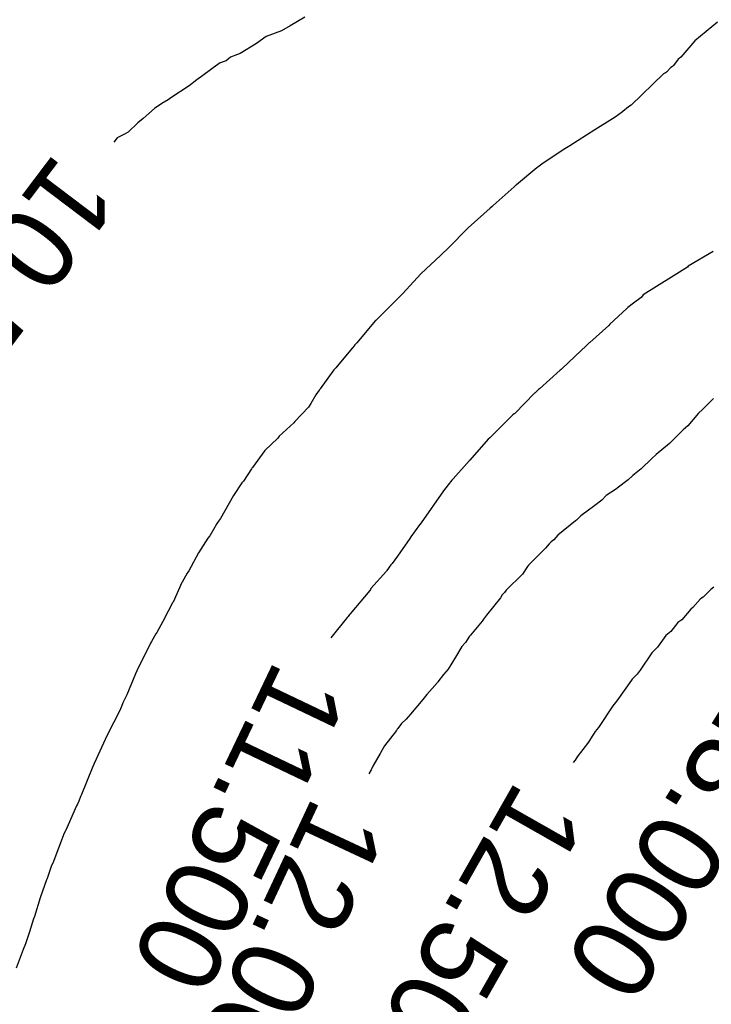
# Model space of a CAD drawing. Extents: x 158343 to 162498, y 431347 to 434500.
# Tile 185 of 248: x 159543 to 159558, y 434122 to 434143. Entities that reach past the tile are written whole.
import ezdxf

# ---------------------------------------------------------------- set-up
doc = ezdxf.new("R2010")
doc.units = 0
doc.header["$LTSCALE"] = 10
doc.header["$MEASUREMENT"] = 0
doc.layers.add('000_arcering', color=8, linetype='CONTINUOUS')
doc.layers.add('def. con-hoogtelijn (index)', color=8, linetype='CONTINUOUS')
doc.styles.add('Style-WORKING', font='WORKING.shx')

# ---------------------------------------------------------------- blocks, each defined once
blk = doc.blocks.new('bestaande hoogtelijnen')
at = {"layer": 'def. con-hoogtelijn (index)'}
for p, q in [((-118.823, 76.888), (-119.138, 76.7)), ((-118.823, 76.888), (-119.138, 76.7)), ((-109.859, 76.785), (-110.348, 76.375)), ((-109.859, 76.785), (-110.348, 76.375)), ((-109.859, 76.785), (-110.348, 76.375)), ((-119.325, 76.592), (-119.659, 76.472)), ((-119.325, 76.592), (-119.659, 76.472)), ((-119.138, 76.7), (-119.325, 76.592)), ((-119.138, 76.7), (-119.325, 76.592)), ((-119.659, 76.472), (-119.874, 76.316)), ((-119.659, 76.472), (-119.874, 76.316)), ((-110.348, 76.375), (-110.655, 76.024)), ((-110.348, 76.375), (-110.655, 76.024)), ((-110.348, 76.375), (-110.655, 76.024)), ((-119.874, 76.316), (-120.227, 76.101)), ((-119.874, 76.316), (-120.227, 76.101)), ((-120.533, 75.945), (-120.659, 75.896)), ((-120.533, 75.945), (-120.659, 75.896)), ((-120.49, 75.976), (-120.533, 75.945)), ((-120.49, 75.976), (-120.533, 75.945)), ((-120.435, 76.019), (-120.49, 75.976)), ((-120.435, 76.019), (-120.49, 75.976)), ((-120.286, 76.078), (-120.435, 76.019)), ((-120.286, 76.078), (-120.435, 76.019)), ((-120.227, 76.101), (-120.286, 76.078)), ((-120.227, 76.101), (-120.286, 76.078)), ((-110.71, 75.978), (-110.813, 75.839)), ((-110.71, 75.978), (-110.813, 75.839)), ((-110.71, 75.978), (-110.813, 75.839)), ((-110.692, 75.991), (-110.71, 75.978)), ((-110.692, 75.991), (-110.71, 75.978)), ((-110.692, 75.991), (-110.71, 75.978)), ((-110.655, 76.024), (-110.692, 75.991)), ((-110.655, 76.024), (-110.692, 75.991)), ((-110.655, 76.024), (-110.692, 75.991)), ((-120.812, 75.792), (-121.093, 75.584)), ((-120.812, 75.792), (-121.093, 75.584)), ((-120.659, 75.896), (-120.812, 75.792)), ((-120.659, 75.896), (-120.812, 75.792)), ((-110.968, 75.698), (-110.989, 75.685)), ((-110.968, 75.698), (-110.989, 75.685)), ((-110.968, 75.698), (-110.989, 75.685)), ((-110.874, 75.801), (-110.968, 75.698)), ((-110.874, 75.801), (-110.968, 75.698)), ((-110.874, 75.801), (-110.968, 75.698)), ((-110.838, 75.822), (-110.874, 75.801)), ((-110.838, 75.822), (-110.874, 75.801)), ((-110.838, 75.822), (-110.874, 75.801)), ((-110.813, 75.839), (-110.838, 75.822)), ((-110.813, 75.839), (-110.838, 75.822)), ((-110.813, 75.839), (-110.838, 75.822)), ((-121.169, 75.529), (-121.333, 75.401)), ((-121.169, 75.529), (-121.333, 75.401)), ((-121.109, 75.574), (-121.169, 75.529)), ((-121.109, 75.574), (-121.169, 75.529)), ((-121.093, 75.584), (-121.109, 75.574)), ((-121.093, 75.584), (-121.109, 75.574)), ((-111.03, 75.66), (-111.733, 74.978)), ((-111.03, 75.66), (-111.733, 74.978)), ((-111.03, 75.66), (-111.733, 74.978)), ((-110.989, 75.685), (-111.03, 75.66)), ((-110.989, 75.685), (-111.03, 75.66)), ((-110.989, 75.685), (-111.03, 75.66)), ((-121.333, 75.401), (-121.735, 75.137)), ((-121.333, 75.401), (-121.735, 75.137)), ((-121.79, 75.095), (-121.925, 75.019)), ((-121.79, 75.095), (-121.925, 75.019)), ((-121.759, 75.119), (-121.79, 75.095)), ((-121.759, 75.119), (-121.79, 75.095)), ((-121.735, 75.137), (-121.759, 75.119)), ((-121.735, 75.137), (-121.759, 75.119)), ((-122.09, 74.906), (-122.332, 74.692)), ((-122.09, 74.906), (-122.332, 74.692)), ((-121.925, 75.019), (-122.09, 74.906)), ((-121.925, 75.019), (-122.09, 74.906)), ((-111.918, 74.838), (-112.081, 74.719)), ((-111.918, 74.838), (-112.081, 74.719)), ((-111.918, 74.838), (-112.081, 74.719)), ((-111.911, 74.842), (-111.918, 74.838)), ((-111.911, 74.842), (-111.918, 74.838)), ((-111.911, 74.842), (-111.918, 74.838)), ((-111.792, 74.941), (-111.911, 74.842)), ((-111.792, 74.941), (-111.911, 74.842)), ((-111.792, 74.941), (-111.911, 74.842)), ((-111.733, 74.978), (-111.792, 74.941)), ((-111.733, 74.978), (-111.792, 74.941)), ((-111.733, 74.978), (-111.792, 74.941)), ((-122.332, 74.692), (-122.445, 74.6)), ((-122.332, 74.692), (-122.445, 74.6)), ((-112.139, 74.684), (-112.522, 74.448)), ((-112.139, 74.684), (-112.522, 74.448)), ((-112.139, 74.684), (-112.522, 74.448)), ((-112.081, 74.719), (-112.139, 74.684)), ((-112.081, 74.719), (-112.139, 74.684)), ((-112.081, 74.719), (-112.139, 74.684)), ((-122.445, 74.6), (-122.659, 74.397)), ((-122.445, 74.6), (-122.659, 74.397)), ((-112.522, 74.448), (-113.069, 74.096)), ((-112.522, 74.448), (-113.069, 74.096)), ((-112.522, 74.448), (-113.069, 74.096)), ((-122.897, 74.268), (-122.969, 74.175)), ((-122.897, 74.268), (-122.969, 74.175)), ((-122.741, 74.351), (-122.897, 74.268)), ((-122.741, 74.351), (-122.897, 74.268)), ((-122.659, 74.397), (-122.741, 74.351)), ((-122.659, 74.397), (-122.741, 74.351)), ((-113.173, 74.031), (-113.643, 73.719)), ((-113.173, 74.031), (-113.643, 73.719)), ((-113.173, 74.031), (-113.643, 73.719)), ((-113.069, 74.096), (-113.173, 74.031)), ((-113.069, 74.096), (-113.173, 74.031)), ((-113.069, 74.096), (-113.173, 74.031)), ((-113.779, 73.621), (-114.224, 73.251)), ((-113.779, 73.621), (-114.224, 73.251)), ((-113.779, 73.621), (-114.224, 73.251)), ((-113.761, 73.634), (-113.779, 73.621)), ((-113.761, 73.634), (-113.779, 73.621)), ((-113.761, 73.634), (-113.779, 73.621)), ((-113.643, 73.719), (-113.761, 73.634)), ((-113.643, 73.719), (-113.761, 73.634)), ((-113.643, 73.719), (-113.761, 73.634)), ((-114.277, 73.204), (-114.732, 72.798)), ((-114.277, 73.204), (-114.732, 72.798)), ((-114.277, 73.204), (-114.732, 72.798)), ((-114.237, 73.241), (-114.277, 73.204)), ((-114.237, 73.241), (-114.277, 73.204)), ((-114.237, 73.241), (-114.277, 73.204)), ((-114.224, 73.251), (-114.237, 73.241)), ((-114.224, 73.251), (-114.237, 73.241)), ((-114.224, 73.251), (-114.237, 73.241)), ((-114.798, 72.74), (-115.271, 72.313)), ((-114.798, 72.74), (-115.271, 72.313)), ((-114.798, 72.74), (-115.271, 72.313)), ((-114.753, 72.78), (-114.798, 72.74)), ((-114.753, 72.78), (-114.798, 72.74)), ((-114.753, 72.78), (-114.798, 72.74)), ((-114.732, 72.798), (-114.753, 72.78)), ((-114.732, 72.798), (-114.753, 72.78)), ((-114.732, 72.798), (-114.753, 72.78)), ((-115.286, 72.299), (-115.692, 71.886)), ((-115.286, 72.299), (-115.692, 71.886)), ((-115.286, 72.299), (-115.692, 71.886)), ((-115.279, 72.306), (-115.286, 72.299)), ((-115.279, 72.306), (-115.286, 72.299)), ((-115.279, 72.306), (-115.286, 72.299)), ((-115.271, 72.313), (-115.279, 72.306)), ((-115.271, 72.313), (-115.279, 72.306)), ((-115.271, 72.313), (-115.279, 72.306)), ((-115.736, 71.845), (-115.822, 71.763)), ((-115.736, 71.845), (-115.822, 71.763)), ((-115.736, 71.845), (-115.822, 71.763)), ((-115.692, 71.886), (-115.736, 71.845)), ((-115.692, 71.886), (-115.736, 71.845)), ((-115.692, 71.886), (-115.736, 71.845)), ((-115.871, 71.719), (-116.291, 71.326)), ((-115.871, 71.719), (-116.291, 71.326)), ((-115.871, 71.719), (-116.291, 71.326)), ((-115.822, 71.763), (-115.871, 71.719)), ((-115.822, 71.763), (-115.871, 71.719)), ((-115.822, 71.763), (-115.871, 71.719)), ((-109.949, 71.804), (-110.492, 71.481)), ((-109.949, 71.804), (-110.492, 71.481)), ((-110.509, 71.465), (-111.473, 70.859)), ((-110.509, 71.465), (-111.473, 70.859)), ((-110.492, 71.481), (-110.509, 71.465)), ((-110.492, 71.481), (-110.509, 71.465)), ((-116.299, 71.319), (-116.692, 70.893)), ((-116.299, 71.319), (-116.692, 70.893)), ((-116.299, 71.319), (-116.692, 70.893)), ((-116.295, 71.322), (-116.299, 71.319)), ((-116.295, 71.322), (-116.299, 71.319)), ((-116.295, 71.322), (-116.299, 71.319)), ((-116.291, 71.326), (-116.295, 71.322)), ((-116.291, 71.326), (-116.295, 71.322)), ((-116.291, 71.326), (-116.295, 71.322)), ((-116.738, 70.846), (-116.819, 70.765)), ((-116.738, 70.846), (-116.819, 70.765)), ((-116.738, 70.846), (-116.819, 70.765)), ((-116.692, 70.893), (-116.738, 70.846)), ((-116.692, 70.893), (-116.738, 70.846)), ((-116.692, 70.893), (-116.738, 70.846)), ((-111.518, 70.804), (-111.685, 70.683)), ((-111.518, 70.804), (-111.685, 70.683)), ((-111.49, 70.839), (-111.518, 70.804)), ((-111.49, 70.839), (-111.518, 70.804)), ((-111.473, 70.859), (-111.49, 70.839)), ((-111.473, 70.859), (-111.49, 70.839)), ((-116.865, 70.719), (-117.275, 70.31)), ((-116.865, 70.719), (-117.275, 70.31)), ((-116.865, 70.719), (-117.275, 70.31)), ((-116.819, 70.765), (-116.865, 70.719)), ((-116.819, 70.765), (-116.865, 70.719)), ((-116.819, 70.765), (-116.865, 70.719)), ((-111.827, 70.565), (-112.198, 70.225)), ((-111.827, 70.565), (-112.198, 70.225)), ((-111.806, 70.587), (-111.827, 70.565)), ((-111.806, 70.587), (-111.827, 70.565)), ((-111.685, 70.683), (-111.806, 70.587)), ((-111.685, 70.683), (-111.806, 70.587)), ((-117.283, 70.302), (-117.692, 69.823)), ((-117.283, 70.302), (-117.692, 69.823)), ((-117.283, 70.302), (-117.692, 69.823)), ((-117.275, 70.31), (-117.283, 70.302)), ((-117.275, 70.31), (-117.283, 70.302)), ((-117.275, 70.31), (-117.283, 70.302)), ((-112.219, 70.199), (-112.631, 69.829)), ((-112.219, 70.199), (-112.631, 69.829)), ((-112.198, 70.225), (-112.219, 70.199)), ((-112.198, 70.225), (-112.219, 70.199)), ((-117.745, 69.761), (-117.796, 69.7)), ((-117.745, 69.761), (-117.796, 69.7)), ((-117.745, 69.761), (-117.796, 69.7)), ((-117.74, 69.767), (-117.745, 69.761)), ((-117.74, 69.767), (-117.745, 69.761)), ((-117.74, 69.767), (-117.745, 69.761)), ((-117.735, 69.773), (-117.74, 69.767)), ((-117.735, 69.773), (-117.74, 69.767)), ((-117.735, 69.773), (-117.74, 69.767)), ((-117.692, 69.823), (-117.735, 69.773)), ((-117.692, 69.823), (-117.735, 69.773)), ((-117.692, 69.823), (-117.735, 69.773)), ((-112.731, 69.734), (-112.802, 69.669)), ((-112.731, 69.734), (-112.802, 69.669)), ((-112.719, 69.746), (-112.731, 69.734)), ((-112.719, 69.746), (-112.731, 69.734)), ((-112.644, 69.817), (-112.719, 69.746)), ((-112.644, 69.817), (-112.719, 69.746)), ((-112.631, 69.829), (-112.644, 69.817)), ((-112.631, 69.829), (-112.644, 69.817)), ((-117.796, 69.7), (-118.15, 69.277)), ((-117.796, 69.7), (-118.15, 69.277)), ((-117.796, 69.7), (-118.15, 69.277)), ((-112.828, 69.648), (-113.235, 69.262)), ((-112.828, 69.648), (-113.235, 69.262)), ((-112.802, 69.669), (-112.828, 69.648)), ((-112.802, 69.669), (-112.828, 69.648)), ((-118.15, 69.277), (-118.188, 69.234)), ((-118.15, 69.277), (-118.188, 69.234)), ((-118.15, 69.277), (-118.188, 69.234)), ((-118.188, 69.234), (-118.489, 68.819)), ((-118.188, 69.234), (-118.489, 68.819)), ((-118.188, 69.234), (-118.489, 68.819)), ((-113.273, 69.229), (-113.722, 68.821)), ((-113.273, 69.229), (-113.722, 68.821)), ((-113.257, 69.241), (-113.273, 69.229)), ((-113.257, 69.241), (-113.273, 69.229)), ((-113.235, 69.262), (-113.257, 69.241)), ((-113.235, 69.262), (-113.257, 69.241)), ((-118.585, 68.687), (-118.692, 68.502)), ((-118.585, 68.687), (-118.692, 68.502)), ((-118.585, 68.687), (-118.692, 68.502)), ((-118.508, 68.794), (-118.585, 68.687)), ((-118.508, 68.794), (-118.585, 68.687)), ((-118.508, 68.794), (-118.585, 68.687)), ((-118.498, 68.808), (-118.508, 68.794)), ((-118.498, 68.808), (-118.508, 68.794)), ((-118.498, 68.808), (-118.508, 68.794)), ((-118.489, 68.819), (-118.498, 68.808)), ((-118.489, 68.819), (-118.498, 68.808)), ((-118.489, 68.819), (-118.498, 68.808)), ((-113.836, 68.724), (-114.262, 68.288)), ((-113.836, 68.724), (-114.262, 68.288)), ((-113.816, 68.737), (-113.836, 68.724)), ((-113.816, 68.737), (-113.836, 68.724)), ((-113.781, 68.769), (-113.816, 68.737)), ((-113.781, 68.769), (-113.816, 68.737)), ((-113.744, 68.804), (-113.781, 68.769)), ((-113.744, 68.804), (-113.781, 68.769)), ((-113.722, 68.821), (-113.744, 68.804)), ((-113.722, 68.821), (-113.744, 68.804)), ((-118.744, 68.426), (-119.037, 68.112)), ((-118.744, 68.426), (-119.037, 68.112)), ((-118.744, 68.426), (-119.037, 68.112)), ((-118.692, 68.502), (-118.744, 68.426)), ((-118.692, 68.502), (-118.744, 68.426)), ((-118.692, 68.502), (-118.744, 68.426)), ((-109.945, 68.611), (-110.182, 68.373)), ((-109.945, 68.611), (-110.182, 68.373)), ((-109.945, 68.611), (-110.182, 68.373)), ((-114.303, 68.258), (-114.732, 67.832)), ((-114.303, 68.258), (-114.732, 67.832)), ((-114.275, 68.278), (-114.303, 68.258)), ((-114.275, 68.278), (-114.303, 68.258)), ((-114.262, 68.288), (-114.275, 68.278)), ((-114.262, 68.288), (-114.275, 68.278)), ((-110.268, 68.294), (-110.506, 68.014)), ((-110.268, 68.294), (-110.506, 68.014)), ((-110.268, 68.294), (-110.506, 68.014)), ((-110.182, 68.373), (-110.268, 68.294)), ((-110.182, 68.373), (-110.268, 68.294)), ((-110.182, 68.373), (-110.268, 68.294)), ((-119.057, 68.084), (-119.378, 67.79)), ((-119.057, 68.084), (-119.378, 67.79)), ((-119.057, 68.084), (-119.378, 67.79)), ((-119.037, 68.112), (-119.057, 68.084)), ((-119.037, 68.112), (-119.057, 68.084)), ((-119.037, 68.112), (-119.057, 68.084)), ((-110.506, 68.014), (-110.601, 67.928)), ((-110.506, 68.014), (-110.601, 67.928)), ((-110.506, 68.014), (-110.601, 67.928)), ((-119.378, 67.79), (-119.406, 67.749)), ((-119.378, 67.79), (-119.406, 67.749)), ((-119.378, 67.79), (-119.406, 67.749)), ((-114.732, 67.832), (-114.805, 67.758)), ((-114.732, 67.832), (-114.805, 67.758)), ((-110.754, 67.781), (-110.887, 67.645)), ((-110.754, 67.781), (-110.887, 67.645)), ((-110.754, 67.781), (-110.887, 67.645)), ((-110.736, 67.797), (-110.754, 67.781)), ((-110.736, 67.797), (-110.754, 67.781)), ((-110.736, 67.797), (-110.754, 67.781)), ((-110.601, 67.928), (-110.736, 67.797)), ((-110.601, 67.928), (-110.736, 67.797)), ((-110.601, 67.928), (-110.736, 67.797)), ((-119.406, 67.749), (-119.692, 67.48)), ((-119.406, 67.749), (-119.692, 67.48)), ((-119.406, 67.749), (-119.692, 67.48)), ((-114.84, 67.73), (-115.238, 67.273)), ((-114.84, 67.73), (-115.238, 67.273)), ((-114.805, 67.758), (-114.84, 67.73)), ((-114.805, 67.758), (-114.84, 67.73)), ((-110.903, 67.63), (-111.187, 67.396)), ((-110.903, 67.63), (-111.187, 67.396)), ((-110.903, 67.63), (-111.187, 67.396)), ((-110.887, 67.645), (-110.903, 67.63)), ((-110.887, 67.645), (-110.903, 67.63)), ((-110.887, 67.645), (-110.903, 67.63)), ((-119.692, 67.48), (-119.957, 67.114)), ((-119.692, 67.48), (-119.957, 67.114)), ((-119.692, 67.48), (-119.957, 67.114)), ((-111.187, 67.396), (-111.281, 67.307)), ((-111.187, 67.396), (-111.281, 67.307)), ((-111.187, 67.396), (-111.281, 67.307)), ((-115.247, 67.265), (-115.598, 66.868)), ((-115.247, 67.265), (-115.598, 66.868)), ((-115.243, 67.269), (-115.247, 67.265)), ((-115.243, 67.269), (-115.247, 67.265)), ((-115.238, 67.273), (-115.243, 67.269)), ((-115.238, 67.273), (-115.243, 67.269)), ((-111.281, 67.307), (-111.515, 67.08)), ((-111.281, 67.307), (-111.515, 67.08)), ((-111.281, 67.307), (-111.515, 67.08)), ((-119.98, 67.084), (-120.15, 66.819)), ((-119.98, 67.084), (-120.15, 66.819)), ((-119.98, 67.084), (-120.15, 66.819)), ((-119.97, 67.097), (-119.98, 67.084)), ((-119.97, 67.097), (-119.98, 67.084)), ((-119.97, 67.097), (-119.98, 67.084)), ((-119.957, 67.114), (-119.97, 67.097)), ((-119.957, 67.114), (-119.97, 67.097)), ((-119.957, 67.114), (-119.97, 67.097)), ((-111.699, 66.94), (-111.802, 66.846)), ((-111.699, 66.94), (-111.802, 66.846)), ((-111.699, 66.94), (-111.802, 66.846)), ((-111.515, 67.08), (-111.699, 66.94)), ((-111.515, 67.08), (-111.699, 66.94)), ((-111.515, 67.08), (-111.699, 66.94)), ((-120.186, 66.778), (-120.374, 66.501)), ((-120.186, 66.778), (-120.374, 66.501)), ((-120.186, 66.778), (-120.374, 66.501)), ((-120.15, 66.819), (-120.186, 66.778)), ((-120.15, 66.819), (-120.186, 66.778)), ((-120.15, 66.819), (-120.186, 66.778)), ((-115.711, 66.738), (-115.81, 66.609)), ((-115.711, 66.738), (-115.81, 66.609)), ((-115.63, 66.836), (-115.711, 66.738)), ((-115.63, 66.836), (-115.711, 66.738)), ((-115.598, 66.868), (-115.63, 66.836)), ((-115.598, 66.868), (-115.63, 66.836)), ((-111.802, 66.846), (-112.036, 66.662)), ((-111.802, 66.846), (-112.036, 66.662)), ((-111.802, 66.846), (-112.036, 66.662)), ((-120.374, 66.501), (-120.651, 66.003)), ((-120.374, 66.501), (-120.651, 66.003)), ((-120.374, 66.501), (-120.651, 66.003)), ((-115.81, 66.609), (-116.291, 65.908)), ((-115.81, 66.609), (-116.291, 65.908)), ((-112.276, 66.501), (-112.374, 66.401)), ((-112.276, 66.501), (-112.374, 66.401)), ((-112.276, 66.501), (-112.374, 66.401)), ((-112.053, 66.646), (-112.276, 66.501)), ((-112.053, 66.646), (-112.276, 66.501)), ((-112.053, 66.646), (-112.276, 66.501)), ((-112.045, 66.653), (-112.053, 66.646)), ((-112.045, 66.653), (-112.053, 66.646)), ((-112.045, 66.653), (-112.053, 66.646)), ((-112.036, 66.662), (-112.045, 66.653)), ((-112.036, 66.662), (-112.045, 66.653)), ((-112.036, 66.662), (-112.045, 66.653)), ((-112.519, 66.29), (-112.825, 66.066)), ((-112.519, 66.29), (-112.825, 66.066)), ((-112.519, 66.29), (-112.825, 66.066)), ((-112.374, 66.401), (-112.519, 66.29)), ((-112.374, 66.401), (-112.519, 66.29)), ((-112.374, 66.401), (-112.519, 66.29)), ((-112.825, 66.066), (-112.924, 65.968)), ((-112.825, 66.066), (-112.924, 65.968)), ((-112.825, 66.066), (-112.924, 65.968)), ((-120.744, 65.871), (-120.769, 65.824)), ((-120.744, 65.871), (-120.769, 65.824)), ((-120.744, 65.871), (-120.769, 65.824)), ((-120.697, 65.949), (-120.744, 65.871)), ((-120.697, 65.949), (-120.744, 65.871)), ((-120.697, 65.949), (-120.744, 65.871)), ((-120.651, 66.003), (-120.697, 65.949)), ((-120.651, 66.003), (-120.697, 65.949)), ((-120.651, 66.003), (-120.697, 65.949)), ((-116.33, 65.867), (-116.516, 65.605)), ((-116.33, 65.867), (-116.516, 65.605)), ((-116.326, 65.872), (-116.33, 65.867)), ((-116.326, 65.872), (-116.33, 65.867)), ((-116.322, 65.876), (-116.326, 65.872)), ((-116.322, 65.876), (-116.326, 65.872)), ((-116.291, 65.908), (-116.322, 65.876)), ((-116.291, 65.908), (-116.322, 65.876)), ((-112.941, 65.951), (-113.324, 65.644)), ((-112.941, 65.951), (-113.324, 65.644)), ((-112.941, 65.951), (-113.324, 65.644)), ((-112.924, 65.968), (-112.941, 65.951)), ((-112.924, 65.968), (-112.941, 65.951)), ((-112.924, 65.968), (-112.941, 65.951)), ((-120.773, 65.819), (-120.888, 65.631)), ((-120.773, 65.819), (-120.888, 65.631)), ((-120.773, 65.819), (-120.888, 65.631)), ((-120.769, 65.824), (-120.773, 65.819)), ((-120.769, 65.824), (-120.773, 65.819)), ((-120.769, 65.824), (-120.773, 65.819)), ((-113.324, 65.644), (-113.416, 65.539)), ((-113.324, 65.644), (-113.416, 65.539)), ((-113.324, 65.644), (-113.416, 65.539)), ((-120.928, 65.581), (-121.133, 65.26)), ((-120.928, 65.581), (-121.133, 65.26)), ((-120.928, 65.581), (-121.133, 65.26)), ((-120.888, 65.631), (-120.928, 65.581)), ((-120.888, 65.631), (-120.928, 65.581)), ((-120.888, 65.631), (-120.928, 65.581)), ((-116.543, 65.57), (-116.805, 65.189)), ((-116.543, 65.57), (-116.805, 65.189)), ((-116.516, 65.605), (-116.543, 65.57)), ((-116.516, 65.605), (-116.543, 65.57)), ((-113.512, 65.453), (-113.593, 65.361)), ((-113.512, 65.453), (-113.593, 65.361)), ((-113.512, 65.453), (-113.593, 65.361)), ((-113.468, 65.495), (-113.512, 65.453)), ((-113.468, 65.495), (-113.512, 65.453)), ((-113.468, 65.495), (-113.512, 65.453)), ((-113.416, 65.539), (-113.468, 65.495)), ((-113.416, 65.539), (-113.468, 65.495)), ((-113.416, 65.539), (-113.468, 65.495)), ((-121.133, 65.26), (-121.342, 64.868)), ((-121.133, 65.26), (-121.342, 64.868)), ((-121.133, 65.26), (-121.342, 64.868)), ((-113.593, 65.361), (-113.945, 65.013)), ((-113.593, 65.361), (-113.945, 65.013)), ((-113.593, 65.361), (-113.945, 65.013)), ((-116.95, 64.997), (-117.043, 64.876)), ((-116.95, 64.997), (-117.043, 64.876)), ((-116.927, 65.025), (-116.95, 64.997)), ((-116.927, 65.025), (-116.95, 64.997)), ((-116.805, 65.189), (-116.927, 65.025)), ((-116.805, 65.189), (-116.927, 65.025)), ((-113.945, 65.013), (-113.964, 64.99)), ((-113.945, 65.013), (-113.964, 64.99)), ((-113.945, 65.013), (-113.964, 64.99)), ((-121.379, 64.819), (-121.486, 64.626)), ((-121.379, 64.819), (-121.486, 64.626)), ((-121.379, 64.819), (-121.486, 64.626)), ((-121.342, 64.868), (-121.379, 64.819)), ((-121.342, 64.868), (-121.379, 64.819)), ((-121.342, 64.868), (-121.379, 64.819)), ((-117.051, 64.863), (-117.386, 64.484)), ((-117.051, 64.863), (-117.386, 64.484)), ((-117.043, 64.876), (-117.051, 64.863)), ((-117.043, 64.876), (-117.051, 64.863)), ((-114.097, 64.799), (-114.445, 64.447)), ((-114.097, 64.799), (-114.445, 64.447)), ((-114.097, 64.799), (-114.445, 64.447)), ((-113.986, 64.961), (-114.097, 64.799)), ((-113.986, 64.961), (-114.097, 64.799)), ((-113.986, 64.961), (-114.097, 64.799)), ((-113.964, 64.99), (-113.986, 64.961)), ((-113.964, 64.99), (-113.986, 64.961)), ((-113.964, 64.99), (-113.986, 64.961)), ((-121.492, 64.618), (-121.684, 64.187)), ((-121.492, 64.618), (-121.684, 64.187)), ((-121.492, 64.618), (-121.684, 64.187)), ((-121.486, 64.626), (-121.492, 64.618)), ((-121.486, 64.626), (-121.492, 64.618)), ((-121.486, 64.626), (-121.492, 64.618)), ((-117.413, 64.44), (-117.837, 63.935)), ((-117.413, 64.44), (-117.837, 63.935)), ((-117.398, 64.463), (-117.413, 64.44)), ((-117.398, 64.463), (-117.413, 64.44)), ((-117.386, 64.484), (-117.398, 64.463)), ((-117.386, 64.484), (-117.398, 64.463)), ((-114.485, 64.401), (-114.532, 64.346)), ((-114.485, 64.401), (-114.532, 64.346)), ((-114.485, 64.401), (-114.532, 64.346)), ((-114.445, 64.447), (-114.485, 64.401)), ((-114.445, 64.447), (-114.485, 64.401)), ((-114.445, 64.447), (-114.485, 64.401)), ((-110.006, 64.463), (-110.168, 64.298)), ((-110.006, 64.463), (-110.168, 64.298)), ((-109.94, 64.515), (-110.006, 64.463)), ((-109.94, 64.515), (-110.006, 64.463)), ((-121.692, 64.174), (-121.787, 63.993)), ((-121.692, 64.174), (-121.787, 63.993)), ((-121.692, 64.174), (-121.787, 63.993)), ((-121.684, 64.187), (-121.692, 64.174)), ((-121.684, 64.187), (-121.692, 64.174)), ((-121.684, 64.187), (-121.692, 64.174)), ((-114.574, 64.285), (-114.878, 63.905)), ((-114.574, 64.285), (-114.878, 63.905)), ((-114.574, 64.285), (-114.878, 63.905)), ((-114.532, 64.346), (-114.574, 64.285)), ((-114.532, 64.346), (-114.574, 64.285)), ((-114.532, 64.346), (-114.574, 64.285)), ((-110.231, 64.257), (-110.395, 64.069)), ((-110.231, 64.257), (-110.395, 64.069)), ((-110.168, 64.298), (-110.231, 64.257)), ((-110.168, 64.298), (-110.231, 64.257)), ((-121.816, 63.943), (-121.861, 63.848)), ((-121.816, 63.943), (-121.861, 63.848)), ((-121.816, 63.943), (-121.861, 63.848)), ((-121.787, 63.993), (-121.816, 63.943)), ((-121.787, 63.993), (-121.816, 63.943)), ((-121.787, 63.993), (-121.816, 63.943)), ((-117.837, 63.935), (-117.848, 63.921)), ((-117.837, 63.935), (-117.848, 63.921)), ((-110.436, 64.038), (-110.63, 63.807)), ((-110.436, 64.038), (-110.63, 63.807)), ((-110.395, 64.069), (-110.436, 64.038)), ((-110.395, 64.069), (-110.436, 64.038)), ((-121.861, 63.848), (-122.039, 63.53)), ((-121.861, 63.848), (-122.039, 63.53)), ((-121.861, 63.848), (-122.039, 63.53)), ((-117.905, 63.852), (-118.258, 63.411)), ((-117.905, 63.852), (-118.258, 63.411)), ((-117.883, 63.876), (-117.905, 63.852)), ((-117.883, 63.876), (-117.905, 63.852)), ((-117.848, 63.921), (-117.883, 63.876)), ((-117.848, 63.921), (-117.883, 63.876)), ((-114.966, 63.779), (-115.22, 63.475)), ((-114.966, 63.779), (-115.22, 63.475)), ((-114.966, 63.779), (-115.22, 63.475)), ((-114.938, 63.817), (-114.966, 63.779)), ((-114.938, 63.817), (-114.966, 63.779)), ((-114.938, 63.817), (-114.966, 63.779)), ((-114.878, 63.905), (-114.938, 63.817)), ((-114.878, 63.905), (-114.938, 63.817)), ((-114.878, 63.905), (-114.938, 63.817)), ((-110.717, 63.744), (-110.873, 63.55)), ((-110.717, 63.744), (-110.873, 63.55)), ((-110.63, 63.807), (-110.717, 63.744)), ((-110.63, 63.807), (-110.717, 63.744)), ((-122.056, 63.501), (-122.154, 63.335)), ((-122.056, 63.501), (-122.154, 63.335)), ((-122.056, 63.501), (-122.154, 63.335)), ((-122.039, 63.53), (-122.056, 63.501)), ((-122.039, 63.53), (-122.056, 63.501)), ((-122.039, 63.53), (-122.056, 63.501)), ((-110.873, 63.55), (-110.981, 63.463)), ((-110.873, 63.55), (-110.981, 63.463)), ((-122.172, 63.299), (-122.468, 62.695)), ((-122.172, 63.299), (-122.468, 62.695)), ((-122.172, 63.299), (-122.468, 62.695)), ((-122.154, 63.335), (-122.172, 63.299)), ((-122.154, 63.335), (-122.172, 63.299)), ((-122.154, 63.335), (-122.172, 63.299)), ((-115.334, 63.311), (-115.411, 63.223)), ((-115.334, 63.311), (-115.411, 63.223)), ((-115.334, 63.311), (-115.411, 63.223)), ((-115.242, 63.447), (-115.334, 63.311)), ((-115.242, 63.447), (-115.334, 63.311)), ((-115.242, 63.447), (-115.334, 63.311)), ((-115.22, 63.475), (-115.242, 63.447)), ((-115.22, 63.475), (-115.242, 63.447)), ((-115.22, 63.475), (-115.242, 63.447)), ((-110.981, 63.463), (-111.159, 63.213)), ((-110.981, 63.463), (-111.159, 63.213)), ((-115.411, 63.223), (-115.547, 62.997)), ((-115.411, 63.223), (-115.547, 62.997)), ((-115.411, 63.223), (-115.547, 62.997)), ((-111.286, 63.09), (-111.536, 62.713)), ((-111.286, 63.09), (-111.536, 62.713)), ((-111.186, 63.189), (-111.286, 63.09)), ((-111.186, 63.189), (-111.286, 63.09)), ((-111.159, 63.213), (-111.186, 63.189)), ((-111.159, 63.213), (-111.186, 63.189)), ((-115.547, 62.997), (-115.71, 62.736)), ((-115.547, 62.997), (-115.71, 62.736)), ((-115.547, 62.997), (-115.71, 62.736)), ((-122.468, 62.695), (-122.5, 62.631)), ((-122.468, 62.695), (-122.5, 62.631)), ((-122.468, 62.695), (-122.5, 62.631)), ((-115.71, 62.736), (-115.807, 62.62)), ((-115.71, 62.736), (-115.807, 62.62)), ((-115.71, 62.736), (-115.807, 62.62)), ((-111.536, 62.713), (-111.6, 62.627)), ((-111.536, 62.713), (-111.6, 62.627)), ((-122.5, 62.631), (-122.688, 62.174)), ((-122.5, 62.631), (-122.688, 62.174)), ((-122.5, 62.631), (-122.688, 62.174)), ((-115.937, 62.447), (-116.173, 62.182)), ((-115.937, 62.447), (-116.173, 62.182)), ((-115.937, 62.447), (-116.173, 62.182)), ((-115.929, 62.458), (-115.937, 62.447)), ((-115.929, 62.458), (-115.937, 62.447)), ((-115.929, 62.458), (-115.937, 62.447)), ((-115.807, 62.62), (-115.929, 62.458)), ((-115.807, 62.62), (-115.929, 62.458)), ((-115.807, 62.62), (-115.929, 62.458)), ((-111.723, 62.498), (-112.045, 62.043)), ((-111.723, 62.498), (-112.045, 62.043)), ((-111.709, 62.514), (-111.723, 62.498)), ((-111.709, 62.514), (-111.723, 62.498)), ((-111.698, 62.527), (-111.709, 62.514)), ((-111.698, 62.527), (-111.709, 62.514)), ((-111.6, 62.627), (-111.698, 62.527)), ((-111.6, 62.627), (-111.698, 62.527)), ((-122.688, 62.174), (-122.771, 62.001)), ((-122.688, 62.174), (-122.771, 62.001)), ((-122.688, 62.174), (-122.771, 62.001)), ((-116.26, 62.073), (-116.526, 61.757)), ((-116.26, 62.073), (-116.526, 61.757)), ((-116.26, 62.073), (-116.526, 61.757)), ((-116.173, 62.182), (-116.26, 62.073)), ((-116.173, 62.182), (-116.26, 62.073)), ((-116.173, 62.182), (-116.26, 62.073)), ((-112.045, 62.043), (-112.13, 61.935)), ((-112.045, 62.043), (-112.13, 61.935)), ((-122.848, 61.819), (-122.967, 61.583)), ((-122.848, 61.819), (-122.967, 61.583)), ((-122.848, 61.819), (-122.967, 61.583)), ((-122.805, 61.919), (-122.848, 61.819)), ((-122.805, 61.919), (-122.848, 61.819)), ((-122.805, 61.919), (-122.848, 61.819)), ((-122.771, 62.001), (-122.805, 61.919)), ((-122.771, 62.001), (-122.805, 61.919)), ((-122.771, 62.001), (-122.805, 61.919)), ((-112.13, 61.935), (-112.441, 61.467)), ((-112.13, 61.935), (-112.441, 61.467)), ((-122.967, 61.583), (-123.115, 61.303)), ((-122.967, 61.583), (-123.115, 61.303)), ((-122.967, 61.583), (-123.115, 61.303)), ((-116.623, 61.65), (-116.724, 61.553)), ((-116.623, 61.65), (-116.724, 61.553)), ((-116.623, 61.65), (-116.724, 61.553)), ((-116.526, 61.757), (-116.623, 61.65)), ((-116.526, 61.757), (-116.623, 61.65)), ((-116.526, 61.757), (-116.623, 61.65)), ((-116.833, 61.403), (-117.089, 61.072)), ((-116.833, 61.403), (-117.089, 61.072)), ((-116.833, 61.403), (-117.089, 61.072)), ((-116.816, 61.43), (-116.833, 61.403)), ((-116.816, 61.43), (-116.833, 61.403)), ((-116.816, 61.43), (-116.833, 61.403)), ((-116.804, 61.447), (-116.816, 61.43)), ((-116.804, 61.447), (-116.816, 61.43)), ((-116.804, 61.447), (-116.816, 61.43)), ((-116.724, 61.553), (-116.804, 61.447)), ((-116.724, 61.553), (-116.804, 61.447)), ((-116.724, 61.553), (-116.804, 61.447)), ((-112.512, 61.382), (-112.538, 61.343)), ((-112.512, 61.382), (-112.538, 61.343)), ((-112.441, 61.467), (-112.512, 61.382)), ((-112.441, 61.467), (-112.512, 61.382)), ((-123.115, 61.303), (-123.397, 60.685)), ((-123.115, 61.303), (-123.397, 60.685)), ((-123.115, 61.303), (-123.397, 60.685)), ((-112.577, 61.279), (-112.659, 61.145)), ((-112.577, 61.279), (-112.659, 61.145)), ((-112.538, 61.343), (-112.577, 61.279)), ((-112.538, 61.343), (-112.577, 61.279)), ((-117.152, 60.965), (-117.187, 60.901)), ((-117.152, 60.965), (-117.187, 60.901)), ((-117.152, 60.965), (-117.187, 60.901)), ((-117.089, 61.072), (-117.152, 60.965)), ((-117.089, 61.072), (-117.152, 60.965)), ((-117.089, 61.072), (-117.152, 60.965)), ((-112.659, 61.145), (-112.905, 60.829)), ((-112.659, 61.145), (-112.905, 60.829)), ((-117.187, 60.901), (-117.341, 60.626)), ((-117.187, 60.901), (-117.341, 60.626)), ((-117.187, 60.901), (-117.341, 60.626)), ((-112.951, 60.755), (-112.99, 60.708)), ((-112.951, 60.755), (-112.99, 60.708)), ((-112.905, 60.829), (-112.951, 60.755)), ((-112.905, 60.829), (-112.951, 60.755)), ((-123.438, 60.585), (-123.672, 60.014)), ((-123.438, 60.585), (-123.672, 60.014)), ((-123.438, 60.585), (-123.672, 60.014)), ((-123.397, 60.685), (-123.438, 60.585)), ((-123.397, 60.685), (-123.438, 60.585)), ((-123.397, 60.685), (-123.438, 60.585)), ((-117.38, 60.549), (-117.434, 60.459)), ((-117.38, 60.549), (-117.434, 60.459)), ((-117.38, 60.549), (-117.434, 60.459)), ((-117.341, 60.626), (-117.38, 60.549)), ((-117.341, 60.626), (-117.38, 60.549)), ((-117.341, 60.626), (-117.38, 60.549)), ((-123.732, 59.87), (-123.761, 59.801)), ((-123.732, 59.87), (-123.761, 59.801)), ((-123.732, 59.87), (-123.761, 59.801)), ((-123.692, 59.965), (-123.732, 59.87)), ((-123.692, 59.965), (-123.732, 59.87)), ((-123.692, 59.965), (-123.732, 59.87)), ((-123.672, 60.014), (-123.692, 59.965)), ((-123.672, 60.014), (-123.692, 59.965)), ((-123.672, 60.014), (-123.692, 59.965)), ((-123.778, 59.765), (-124.01, 59.237)), ((-123.778, 59.765), (-124.01, 59.237)), ((-123.778, 59.765), (-124.01, 59.237)), ((-123.761, 59.801), (-123.778, 59.765)), ((-123.761, 59.801), (-123.778, 59.765)), ((-123.761, 59.801), (-123.778, 59.765)), ((-124.01, 59.237), (-124.018, 59.221)), ((-124.01, 59.237), (-124.018, 59.221)), ((-124.01, 59.237), (-124.018, 59.221)), ((-124.047, 59.173), (-124.297, 58.523)), ((-124.047, 59.173), (-124.297, 58.523)), ((-124.047, 59.173), (-124.297, 58.523)), ((-124.018, 59.221), (-124.047, 59.173)), ((-124.018, 59.221), (-124.047, 59.173)), ((-124.018, 59.221), (-124.047, 59.173)), ((-124.327, 58.471), (-124.425, 58.168)), ((-124.327, 58.471), (-124.425, 58.168)), ((-124.327, 58.471), (-124.425, 58.168)), ((-124.297, 58.523), (-124.327, 58.471)), ((-124.297, 58.523), (-124.327, 58.471)), ((-124.297, 58.523), (-124.327, 58.471)), ((-124.431, 58.157), (-124.562, 57.789)), ((-124.431, 58.157), (-124.562, 57.789)), ((-124.431, 58.157), (-124.562, 57.789)), ((-124.425, 58.168), (-124.431, 58.157)), ((-124.425, 58.168), (-124.431, 58.157)), ((-124.425, 58.168), (-124.431, 58.157)), ((-124.573, 57.767), (-124.692, 57.36)), ((-124.573, 57.767), (-124.692, 57.36)), ((-124.573, 57.767), (-124.692, 57.36)), ((-124.562, 57.789), (-124.573, 57.767)), ((-124.562, 57.789), (-124.573, 57.767)), ((-124.562, 57.789), (-124.573, 57.767)), ((-124.713, 57.314), (-124.804, 57.031)), ((-124.713, 57.314), (-124.804, 57.031)), ((-124.713, 57.314), (-124.804, 57.031)), ((-124.692, 57.36), (-124.713, 57.314)), ((-124.692, 57.36), (-124.713, 57.314)), ((-124.692, 57.36), (-124.713, 57.314)), ((-124.829, 56.94), (-124.886, 56.768)), ((-124.829, 56.94), (-124.886, 56.768)), ((-124.829, 56.94), (-124.886, 56.768)), ((-124.804, 57.031), (-124.829, 56.94)), ((-124.804, 57.031), (-124.829, 56.94)), ((-124.804, 57.031), (-124.829, 56.94)), ((-124.886, 56.768), (-124.941, 56.646)), ((-124.886, 56.768), (-124.941, 56.646)), ((-124.886, 56.768), (-124.941, 56.646)), ((-124.941, 56.646), (-125.088, 56.238)), ((-124.941, 56.646), (-125.088, 56.238)), ((-124.941, 56.646), (-125.088, 56.238))]:
    blk.add_line(p, q, dxfattribs=at)
at = {"layer": 'def. con-hoogtelijn (index)', "style": 'Style-WORKING'}
for s, rotation, p in [('10.500', 232.9151, (-124.229, 73.999)), ('10.500', 232.9151, (-124.229, 73.999)), ('11.500', 244.5024, (-119.457, 62.986)), ('11.500', 244.5024, (-119.457, 62.986)), ('13.000', 238.1784, (-109.341, 62.597)), ('13.000', 238.1784, (-109.341, 62.597)), ('13.000', 238.1784, (-109.341, 62.597)), ('12.500', 240.4076, (-114.217, 60.37)), ('12.500', 240.4076, (-114.217, 60.37)), ('12.000', 244.9706, (-118.631, 60.025)), ('12.000', 244.9706, (-118.631, 60.025)), ('12.000', 244.9706, (-118.631, 60.025))]:
    blk.add_text(s, height=1.8, rotation=rotation, dxfattribs=at).set_placement(p)

msp = doc.modelspace()

# ---------------------------------------------------------------- block references
at = {"layer": '000_arcering'}
msp.add_blockref('bestaande hoogtelijnen', (159667.804, 434066.432), dxfattribs=at)

doc.saveas('drawing.dxf')
